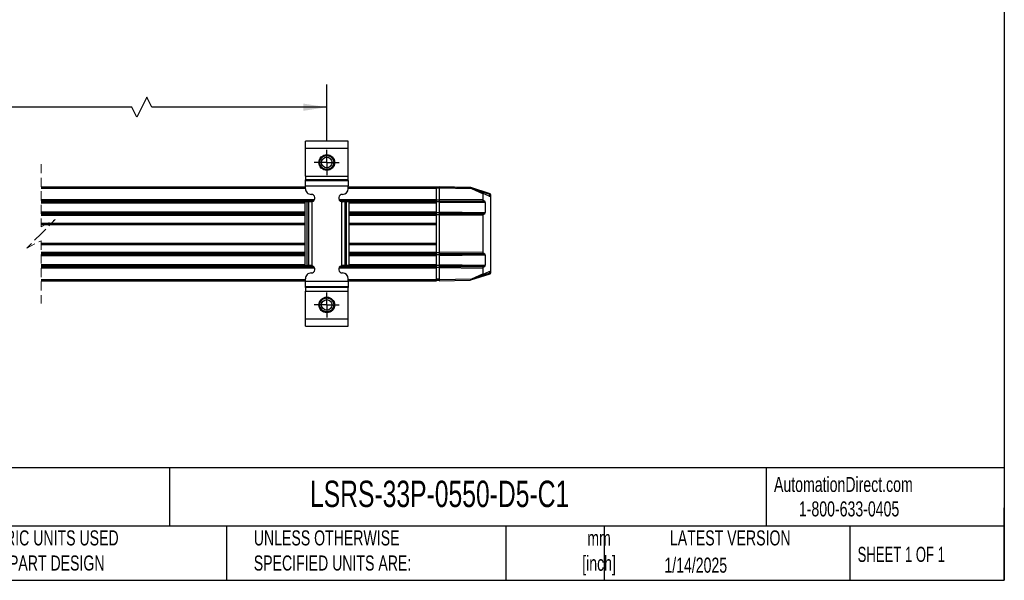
# Model space of a CAD drawing. Header units: millimetres. Extents: x 16 to 683, y 16 to 524.
# Tile 3 of 11: x 337 to 683, y 16 to 213. Entities that reach past the tile are written whole.
import ezdxf

# ---------------------------------------------------------------- set-up
doc = ezdxf.new("R2010")
doc.units = ezdxf.units.MM
doc.header["$LTSCALE"] = 2.5
doc.linetypes.add('CENTERX2', pattern=[20.32, 12.7, -2.54, 2.54, -2.54])
doc.linetypes.add('HIDDEN', pattern=[1.905, 1.27, -0.635])
doc.layers.add('CENTER', color=40, linetype='CENTERX2')
doc.layers.add('DIMENSIONS', color=140, linetype='Continuous', lineweight=25)
doc.layers.add('TEXT', color=140, linetype='Continuous', lineweight=25)
doc.styles.add('SLDTEXTSTYLE0', font='TXT', dxfattribs={"width": 0.7})
doc.styles.add('SLDTEXTSTYLE1', font='TXT', dxfattribs={"width": 0.65})
doc.dimstyles.new('SLDDIMSTYLE3', dxfattribs={"dimtxt": 5.39502, "dimasz": 8.255, "dimexe": 0, "dimexo": 0.0625, "dimgap": 1.348755, "dimtad": 0, "dimtih": 1, "dimtoh": 1, "dimrnd": 1e-09, "dimzin": 4, "dimdsep": 46, "dimtxsty": 'SLDTEXTSTYLE0', "dimsah": 1, "dimcen": 0.09, "dimadec": 0, "dimazin": 1, "dimtfac": 1, "dimtofl": 0, "dimtmove": 0, "dimatfit": 3, "dimfxl": 0, "dimfrac": 2, "dimtolj": 1, "dimtzin": 12, "dimarcsym": 0})

# ---------------------------------------------------------------- blocks, each defined once
blk = doc.blocks.new('_D_10')
at = {"layer": 'DIMENSIONS'}
for p, q in [((168.63, 170.16), (168.63, 189.94)), ((444.66, 170.15), (444.66, 189.94)), ((381.43, 185.53), (377.9, 178.48)), ((383.2, 182), (381.43, 185.53)), ((168.63, 182), (297.1, 182)), ((304.41, 182), (302.6, 182)), ((302.6, 182), (302.6, 173.43)), ((324.93, 182), (326.74, 182)), ((326.74, 182), (326.74, 173.43)), ((376.14, 182), (332.24, 182)), ((377.9, 178.48), (376.14, 182)), ((444.66, 182), (383.2, 182)), ((302.6, 173.43), (304.41, 173.43)), ((326.74, 173.43), (324.93, 173.43))]:
    blk.add_line(p, q, dxfattribs=at)
for points in [[(168.63, 182), (176.89, 180.73), (176.89, 183.27)], [(444.66, 182), (436.41, 183.27), (436.41, 180.73)]]:
    blk.add_solid(points, dxfattribs=at)
at = {"layer": 'DIMENSIONS', "char_height": 5.292, "attachment_point": 1, "style": 'SLDTEXTSTYLE0'}
for s, insert in [('593.0', (304.41, 190.03)), ('23.35', (304.41, 180.25))]:
    blk.add_mtext(s, dxfattribs=dict(at, insert=insert))
blk = doc.blocks.new('SW_CENTERMARKSYMBOL_2')
at = {"layer": 'CENTER', "color": 0}
for p, q in [((0, 2.54), (0, 4.39)), ((-2.54, 0), (-4.39, 0)), ((0, 0), (-2.54, 0)), ((0, 0), (0, 2.54)), ((0, 0), (0, -2.54)), ((0, 0), (2.54, 0)), ((2.54, 0), (4.39, 0)), ((0, -2.54), (0, -4.39))]:
    blk.add_line(p, q, dxfattribs=at)
blk = doc.blocks.new('SW_CENTERMARKSYMBOL_3')
at = {"layer": 'CENTER', "color": 0}
for p, q in [((0, 2.54), (0, 4.39)), ((-2.54, 0), (-4.39, 0)), ((0, 0), (-2.54, 0)), ((0, 0), (0, 2.54)), ((0, 0), (0, -2.54)), ((0, 0), (2.54, 0)), ((2.54, 0), (4.39, 0)), ((0, -2.54), (0, -4.39))]:
    blk.add_line(p, q, dxfattribs=at)

msp = doc.modelspace()

# ---------------------------------------------------------------- linework, layer by layer
for p, q in [((452.164, 170.085), (437.164, 170.085)), ((437.164, 167.585), (437.164, 170.085)), ((452.164, 167.585), (452.164, 170.085)), ((437.164, 167.585), (452.164, 167.585)), ((437.164, 157.736), (437.164, 167.585)), ((452.164, 157.736), (452.164, 167.585)), ((437.164, 157.736), (452.164, 157.736)), ((437.164, 157.736), (437.164, 156.487)), ((452.164, 156.487), (437.164, 156.487)), ((437.164, 156.232), (437.164, 156.487)), ((437.164, 156.232), (452.164, 156.232)), ((437.164, 154.357), (437.164, 156.232)), ((452.164, 156.487), (452.164, 157.736)), ((452.164, 156.232), (452.164, 156.487)), ((452.164, 156.232), (452.164, 154.357)), ((344.303, 154.05), (437.164, 154.05)), ((344.303, 153.55), (437.164, 153.55)), ((437.164, 154.357), (452.164, 154.357)), ((437.164, 153.385), (437.164, 154.357)), ((452.164, 153.385), (452.164, 154.357)), ((452.164, 154.05), (483.164, 154.05)), ((452.164, 153.55), (483.164, 153.55)), ((483.164, 153.55), (483.164, 154.05)), ((484.164, 153.9), (483.164, 153.9)), ((484.164, 153.865), (483.164, 153.865)), ((483.164, 149.557), (483.164, 153.55)), ((484.164, 153.515), (483.164, 153.515)), ((484.164, 154.055), (490.164, 153.95)), ((484.164, 154.05), (484.164, 153.55)), ((494.979, 153.861), (484.164, 154.05)), ((484.164, 153.865), (484.164, 153.515)), ((495.647, 153.349), (484.164, 153.55)), ((484.164, 153.55), (484.164, 149.55)), ((490.164, 153.95), (494.914, 153.867)), ((494.93, 153.862), (494.914, 153.867)), ((502.025, 151.595), (495.208, 153.773)), ((499.43, 151.585), (495.647, 153.349)), ((495.728, 153.531), (499.633, 151.71)), ((501.969, 151.404), (496.627, 153.111)), ((344.303, 149.557), (440.352, 149.557)), ((344.303, 149.157), (440.074, 149.157)), ((344.303, 148.779), (436.951, 148.779)), ((437.743, 148.785), (436.951, 148.785)), ((436.951, 148.785), (436.951, 126.385)), ((437.743, 126.385), (437.743, 148.785)), ((438.344, 148.785), (437.743, 148.785)), ((438.344, 126.385), (438.344, 148.785)), ((439.164, 148.785), (438.344, 148.785)), ((439.533, 148.838), (439.164, 148.785)), ((439.533, 126.331), (439.533, 148.838)), ((448.976, 149.557), (483.164, 149.557)), ((449.254, 149.157), (483.164, 149.157)), ((449.795, 148.838), (449.795, 126.331)), ((449.795, 148.838), (450.164, 148.785)), ((450.984, 148.785), (450.164, 148.785)), ((450.984, 148.785), (450.984, 126.385)), ((451.585, 148.785), (450.984, 148.785)), ((451.585, 126.385), (451.585, 148.785)), ((452.377, 148.785), (451.585, 148.785)), ((452.377, 148.785), (452.377, 126.385)), ((452.377, 148.779), (483.164, 148.779)), ((483.164, 149.157), (483.164, 149.557)), ((484.164, 149.392), (483.164, 149.392)), ((483.164, 148.779), (483.164, 149.157)), ((483.164, 148.379), (483.164, 148.779)), ((484.164, 148.717), (483.164, 148.717)), ((484.164, 149.55), (499.43, 149.683)), ((484.164, 149.55), (484.164, 149.15)), ((484.164, 149.15), (499.634, 149.285)), ((484.164, 149.15), (484.164, 148.775)), ((484.164, 148.775), (500.143, 148.914)), ((484.164, 148.775), (484.164, 148.375)), ((499.43, 151.585), (499.43, 149.683)), ((501.66, 150.764), (499.633, 151.71)), ((500.143, 148.914), (499.634, 149.285)), ((501.696, 150.744), (501.967, 150.739)), ((502.164, 151.404), (501.969, 151.404)), ((501.969, 150.739), (501.969, 151.404)), ((502.164, 151.404), (502.164, 150.547)), ((502.164, 150.547), (502.164, 150.547)), ((502.164, 150.539), (502.164, 124.555)), ((344.303, 148.379), (436.951, 148.379)), ((452.377, 148.379), (483.164, 148.379)), ((483.164, 145.229), (483.164, 148.379)), ((500.346, 148.516), (484.164, 148.375)), ((484.164, 148.375), (484.164, 145.225)), ((500.346, 148.516), (500.346, 145.083)), ((344.303, 145.229), (436.951, 145.229)), ((344.303, 144.829), (436.951, 144.829)), ((344.303, 144.452), (436.951, 144.452)), ((344.303, 144.052), (436.951, 144.052)), ((452.377, 145.229), (483.164, 145.229)), ((452.377, 144.829), (483.164, 144.829)), ((452.377, 144.452), (483.164, 144.452)), ((452.377, 144.052), (483.164, 144.052)), ((483.164, 144.829), (483.164, 145.229)), ((484.164, 144.882), (483.164, 144.882)), ((483.164, 144.452), (483.164, 144.829)), ((483.164, 144.052), (483.164, 144.452)), ((484.164, 144.207), (483.164, 144.207)), ((483.164, 141.301), (483.164, 144.052)), ((484.164, 145.225), (500.346, 145.083)), ((484.164, 145.225), (484.164, 144.825)), ((500.143, 144.685), (484.164, 144.825)), ((484.164, 144.825), (484.164, 144.45)), ((499.634, 144.315), (484.164, 144.45)), ((484.164, 144.45), (484.164, 144.05)), ((499.43, 143.917), (484.164, 144.05)), ((484.164, 144.05), (484.164, 131.044)), ((499.43, 143.917), (499.43, 131.177)), ((499.634, 144.315), (500.143, 144.685)), ((344.303, 141.301), (436.951, 141.301)), ((344.303, 140.801), (436.951, 140.801)), ((452.377, 141.301), (483.164, 141.301)), ((452.377, 140.801), (483.164, 140.801)), ((483.164, 140.944), (483.164, 141.301)), ((483.164, 134.159), (483.164, 140.944)), ((344.303, 134.301), (436.951, 134.301)), ((344.303, 133.801), (436.951, 133.801)), ((452.377, 134.301), (483.164, 134.301)), ((452.377, 133.801), (483.164, 133.801)), ((483.164, 133.801), (483.164, 134.159)), ((483.164, 131.051), (483.164, 133.801)), ((344.303, 131.051), (436.951, 131.051)), ((344.303, 130.651), (436.951, 130.651)), ((344.303, 130.274), (436.951, 130.274)), ((344.303, 129.874), (436.951, 129.874)), ((452.377, 131.051), (483.164, 131.051)), ((452.377, 130.651), (483.164, 130.651)), ((452.377, 130.274), (483.164, 130.274)), ((452.377, 129.874), (483.164, 129.874)), ((483.164, 130.651), (483.164, 131.051)), ((484.164, 130.886), (483.164, 130.886)), ((483.164, 130.274), (483.164, 130.651)), ((483.164, 129.874), (483.164, 130.274)), ((484.164, 130.211), (483.164, 130.211)), ((483.164, 126.724), (483.164, 129.874)), ((484.164, 131.044), (499.43, 131.177)), ((484.164, 131.044), (484.164, 130.644)), ((484.164, 130.644), (499.634, 130.779)), ((484.164, 130.644), (484.164, 130.269)), ((484.164, 130.269), (500.143, 130.408)), ((484.164, 130.269), (484.164, 129.869)), ((500.346, 130.01), (484.164, 129.869)), ((484.164, 129.869), (484.164, 126.719)), ((500.143, 130.408), (499.634, 130.779)), ((500.346, 130.01), (500.346, 126.578)), ((344.303, 126.724), (436.951, 126.724)), ((344.303, 126.324), (439.346, 126.324)), ((344.303, 125.946), (440.138, 125.946)), ((344.303, 125.546), (440.379, 125.546)), ((436.951, 126.385), (437.743, 126.385)), ((438.344, 126.385), (437.743, 126.385)), ((439.164, 126.385), (438.344, 126.385)), ((439.533, 126.331), (439.164, 126.385)), ((448.949, 125.546), (483.164, 125.546)), ((449.19, 125.946), (483.164, 125.946)), ((450.164, 126.385), (449.795, 126.331)), ((449.982, 126.324), (483.164, 126.324)), ((450.984, 126.385), (450.164, 126.385)), ((451.585, 126.385), (450.984, 126.385)), ((452.377, 126.385), (451.585, 126.385)), ((452.377, 126.724), (483.164, 126.724)), ((483.164, 126.324), (483.164, 126.724)), ((484.164, 126.377), (483.164, 126.377)), ((483.164, 125.946), (483.164, 126.324)), ((483.164, 125.546), (483.164, 125.946)), ((484.164, 125.702), (483.164, 125.702)), ((483.164, 121.553), (483.164, 125.546)), ((484.164, 126.719), (500.346, 126.578)), ((484.164, 126.719), (484.164, 126.319)), ((500.143, 126.18), (484.164, 126.319)), ((484.164, 126.319), (484.164, 125.944)), ((499.634, 125.809), (484.164, 125.944)), ((484.164, 125.944), (484.164, 125.544)), ((484.164, 125.544), (484.164, 121.544)), ((499.43, 125.411), (484.164, 125.544)), ((499.43, 125.411), (499.43, 123.509)), ((499.634, 125.809), (500.143, 126.18)), ((502.164, 124.547), (502.164, 123.69)), ((502.164, 124.547), (502.164, 124.547)), ((344.303, 121.553), (437.164, 121.553)), ((344.303, 121.053), (437.164, 121.053)), ((437.164, 120.812), (437.164, 121.785)), ((452.164, 120.812), (452.164, 121.785)), ((452.164, 121.553), (483.164, 121.553)), ((452.164, 121.053), (483.164, 121.053)), ((484.164, 121.579), (483.164, 121.579)), ((483.164, 121.053), (483.164, 121.553)), ((484.164, 121.229), (483.164, 121.229)), ((484.164, 121.194), (483.164, 121.194)), ((484.164, 121.544), (495.647, 121.744)), ((484.164, 121.579), (484.164, 121.229)), ((484.164, 121.544), (484.164, 121.044)), ((484.164, 121.044), (494.979, 121.233)), ((495.273, 121.351), (502.025, 123.499)), ((495.647, 121.744), (499.43, 123.509)), ((499.633, 123.384), (495.728, 121.563)), ((501.969, 123.69), (496.678, 122.006)), ((499.633, 123.384), (501.66, 124.329)), ((501.696, 124.35), (501.967, 124.355)), ((501.969, 123.69), (501.969, 124.355)), ((501.969, 123.69), (502.164, 123.69)), ((452.164, 120.812), (437.164, 120.812)), ((437.164, 118.938), (437.164, 120.812)), ((452.164, 118.938), (437.164, 118.938)), ((437.164, 118.683), (437.164, 118.938)), ((452.164, 118.683), (437.164, 118.683)), ((437.164, 118.683), (437.164, 117.433)), ((452.164, 120.812), (452.164, 118.938)), ((452.164, 118.938), (452.164, 118.683)), ((452.164, 117.433), (452.164, 118.683)), ((437.164, 117.433), (452.164, 117.433)), ((437.164, 107.585), (437.164, 117.433)), ((452.164, 107.585), (452.164, 117.433)), ((452.164, 107.585), (437.164, 107.585)), ((437.164, 105.085), (437.164, 107.585)), ((452.164, 105.085), (452.164, 107.585)), ((437.164, 105.085), (452.164, 105.085))]:
    msp.add_line(p, q)
at = {"color": 7, "linetype": 'HIDDEN', "lineweight": 18}
for p, q in [((344.303, 161.987), (344.303, 140.051)), ((344.303, 140.051), (349.303, 142.551)), ((349.303, 142.551), (344.303, 137.551)), ((344.303, 137.551), (339.303, 132.551)), ((339.303, 132.551), (344.303, 135.051)), ((344.303, 135.051), (344.303, 113.116))]:
    msp.add_line(p, q, dxfattribs=at)
at = {"flags": 128}
for points in [[(494.914, 153.867), (494.914, 153.863), (494.914, 153.862)], [(495.728, 121.563), (495.26, 121.345), (495.173, 121.304), (495.107, 121.274), (495.071, 121.257), (495.063, 121.253), (495.06, 121.252)]]:
    msp.add_lwpolyline(points, dxfattribs=at)
for centre, radius in [((444.664, 162.585), 2.75), ((444.664, 162.585), 2.45), ((444.664, 162.585), 1.85), ((444.664, 112.585), 2.75), ((444.664, 112.585), 2.45), ((444.664, 112.585), 1.85)]:
    msp.add_circle(centre, radius)
for centre, radius, start, end in [((439.164, 153.385), 2, 179.99895, 270.0003), ((450.164, 153.385), 2, 270.0003, 359.99959), ((439.164, 150.085), 1.3, 286.50945, 90.00017), ((450.164, 150.085), 1.3, 89.99964, 253.49205), ((499.561, 151.599), 0.132, 57.13541, 186.26574), ((499.923, 149.683), 0.492, 180.06208, 234.08532), ((499.854, 148.516), 0.492, 0.05476, 54.09274), ((501.548, 150.526), 0.263, 55.72876, 64.83247), ((501.964, 150.539), 0.2, 0.00675, 88.9952), ((500.11, 152.051), 1.969, 340.82976, 346.60804), ((501.964, 151.404), 0.2, 0.01324, 72.27485), ((499.923, 143.916), 0.493, 125.92938, 179.92312), ((499.854, 145.084), 0.492, 305.9219, 359.93059), ((499.923, 131.178), 0.492, 180.06218, 234.08532), ((499.854, 130.01), 0.492, 0.05471, 54.09274), ((439.164, 125.085), 1.3, 269.99983, 73.49055), ((450.164, 125.085), 1.3, 106.50795, 270.00036), ((499.923, 125.41), 0.493, 125.92938, 179.92312), ((499.854, 126.578), 0.492, 305.92197, 359.93053), ((501.964, 124.555), 0.2, 271.00427, 359.99352), ((439.164, 121.785), 2, 89.9997, 180.00105), ((450.164, 121.785), 2, 0.00041, 89.9997), ((494.975, 121.433), 0.2, 271.01046, 294.99032), ((499.561, 123.494), 0.132, 173.73432, 302.86491), ((501.548, 124.568), 0.263, 295.17124, 304.26976), ((500.117, 123.048), 1.96, 13.30688, 19.11098), ((501.964, 123.69), 0.2, 287.64332, 359.99674)]:
    msp.add_arc(centre, radius, start, end)
for points, knots in [([(495.112, 153.76), (495.086, 153.78), (495.049, 153.809), (495.006, 153.841), (494.988, 153.855), (494.98, 153.86), (494.979, 153.861)], [0, 0, 0, 0, 0.5929539, 0.8353491, 0.9693242, 1, 1, 1, 1]), ([(495.06, 153.842), (495.047, 153.848), (495.021, 153.858), (494.993, 153.86), (494.979, 153.861)], [0, 0, 0, 0, 0.500168, 1, 1, 1, 1]), ([(495.06, 153.842), (495.061, 153.842), (495.064, 153.84), (495.08, 153.833), (495.115, 153.816), (495.177, 153.788), (495.384, 153.691), (495.57, 153.604), (495.728, 153.531)], [0, 0, 0, 0, 0.004238, 0.0174372, 0.0706866, 0.162645, 0.2928703, 1, 1, 1, 1]), ([(495.647, 153.349), (495.568, 153.41), (495.428, 153.518), (495.25, 153.655), (495.151, 153.731), (495.112, 153.76)], [0, 0, 0, 0, 0.4443039, 0.7847292, 1, 1, 1, 1]), ([(495.728, 153.531), (495.726, 153.526), (495.72, 153.508), (495.702, 153.471), (495.677, 153.415), (495.658, 153.372), (495.647, 153.349)], [0, 0, 0, 0, 0.0761858, 0.292626, 0.6169125, 1, 1, 1, 1]), ([(495.09, 121.317), (495.07, 121.301), (495.037, 121.276), (495, 121.248), (494.983, 121.236), (494.979, 121.233)], [0, 0, 0, 0, 0.5544846, 0.8873503, 1, 1, 1, 1]), ([(495.647, 121.744), (495.562, 121.679), (495.405, 121.558), (495.219, 121.416), (495.119, 121.339), (495.09, 121.317)], [0, 0, 0, 0, 0.4575999, 0.8461039, 1, 1, 1, 1]), ([(495.728, 121.563), (495.726, 121.568), (495.72, 121.586), (495.702, 121.623), (495.677, 121.679), (495.658, 121.721), (495.647, 121.744)], [0, 0, 0, 0, 0.0761858, 0.292626, 0.6169039, 1, 1, 1, 1])]:
    msp.add_open_spline(points, degree=3, knots=knots)
at = {"layer": 'TEXT'}
for p, q in [((682.625, 523.875), (682.625, 15.875)), ((682.625, 55.315), (15.875, 55.315)), ((389.397, 55.315), (389.397, 34.925)), ((598.938, 55.315), (598.938, 34.925)), ((682.625, 15.875), (682.625, 41.275)), ((682.625, 34.925), (15.875, 34.925)), ((409.45, 34.925), (409.45, 15.875)), ((507.561, 34.925), (507.561, 15.875)), ((542.03, 34.925), (542.03, 15.875)), ((628.372, 34.925), (628.372, 15.875)), ((15.875, 15.875), (682.625, 15.875))]:
    msp.add_line(p, q, dxfattribs=at)

# ---------------------------------------------------------------- block references
at = {"layer": 'CENTER'}
for name, p in [('SW_CENTERMARKSYMBOL_3', (444.664, 162.585)), ('SW_CENTERMARKSYMBOL_2', (444.664, 112.585))]:
    msp.add_blockref(name, p, dxfattribs=at)

# ---------------------------------------------------------------- texts
at = {"color": 179, "linetype": 'Continuous', "lineweight": 18, "char_height": 5.29167, "attachment_point": 1, "style": 'SLDTEXTSTYLE0'}
for s, insert in [('AutomationDirect.com', (601.737, 52.191)), ('1-800-633-0405', (610.479, 43.593))]:
    msp.add_mtext(s, dxfattribs=dict(at, insert=insert))
at = {"layer": 'TEXT'}
for s, insert, char_height, attachment_point, style in [('LSRS-33P-0550-D5-C1', (438.754, 50.857), 9.26042, 1, 'SLDTEXTSTYLE0'), ('METRIC UNITS USED ^JFOR PART DESIGN', (321.196, 33.41), 5.29167, 1, 'SLDTEXTSTYLE0'), ('UNLESS OTHERWISE ^JSPECIFIED UNITS ARE:', (419.02, 33.41), 5.29167, 1, 'SLDTEXTSTYLE0'), ('mm^J[inch]', (540.291, 33.323), 5.2917, 2, 'SLDTEXTSTYLE0'), ('LATEST VERSION', (586.38, 33.41), 5.29167, 2, 'SLDTEXTSTYLE0'), ('SHEET 1 OF 1', (631.103, 27.629), 5.29167, 1, 'SLDTEXTSTYLE1'), ('1/14/2025', (574.254, 23.842), 5.2917, 2, 'SLDTEXTSTYLE0')]:
    msp.add_mtext(s, dxfattribs=dict(at, insert=insert, char_height=char_height, attachment_point=attachment_point, style=style))

# ---------------------------------------------------------------- dimensions: what is measured, and where the dimension line sits
at = {"layer": 'DIMENSIONS'}
dim = msp.add_linear_dim(base=(444.664, 182.003), p1=(168.63, 166.984), p2=(444.664, 166.975), text='593.0', dimstyle='SLDDIMSTYLE3', dxfattribs=at)
dim.commit()
dim.dimension.update_dxf_attribs({"geometry": '_D_10', "text_midpoint": (314.673, 182.003), "dimtype": 160})

doc.saveas('drawing.dxf')
